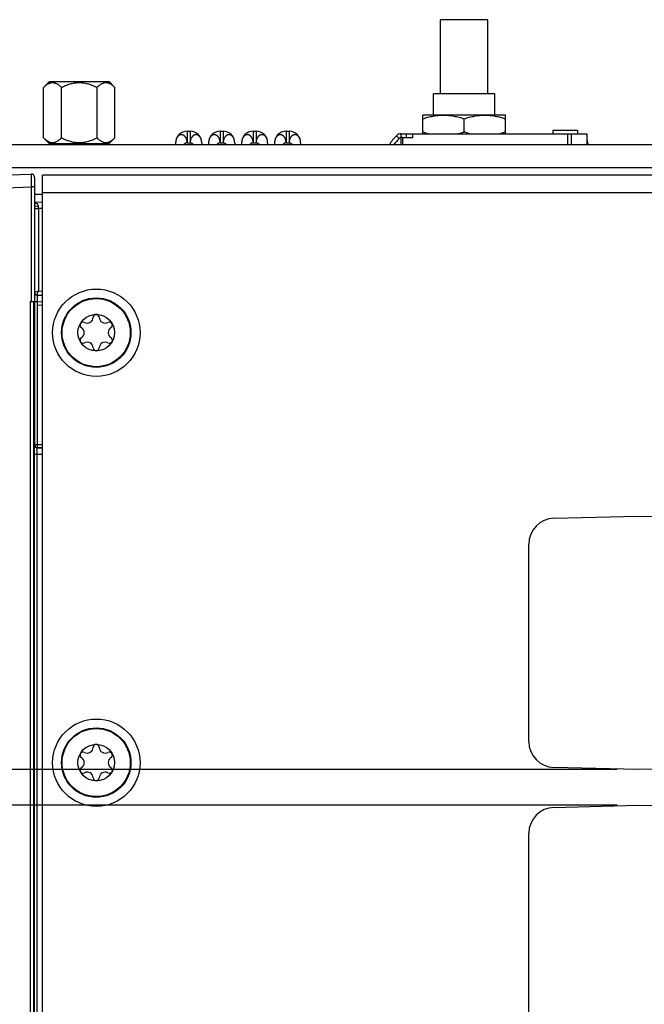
# Model space of a CAD drawing. Header units: inches. Extents: x 0 to 34, y 0 to 22.
# Tile 61 of 101: x 14.3 to 16.2, y 10.6 to 13.6. Entities that reach past the tile are written whole.
import ezdxf

# ---------------------------------------------------------------- set-up
doc = ezdxf.new("R2010")
doc.units = ezdxf.units.IN
doc.header["$LTSCALE"] = 1.87
doc.header["$MEASUREMENT"] = 0
doc.layers.get('0').update_dxf_attribs({"linetype": 'CONTINUOUS'})
doc.layers.add('02___PRT_ALL_AXES', color=7, linetype='CONTINUOUS')
doc.layers.add('DIMENSIONS', color=7, linetype='CONTINUOUS')
doc.styles.get("Standard").update_dxf_attribs({"font": 'txt', "width": 0.8})
doc.dimstyles.new('DIMSTYLE_1', dxfattribs={"dimtxt": 0.125, "dimasz": 0.18, "dimexe": 0.125, "dimexo": 0.0625, "dimgap": 0.0625, "dimtad": 0, "dimtih": 1, "dimtoh": 1, "dimzin": 4, "dimdsep": 46, "dimtxsty": 'STANDARD', "dimblk": '_FILLED', "dimblk1": '_FILLED', "dimblk2": '_FILLED', "dimcen": 0.09, "dimazin": 1, "dimtp": 0.001, "dimtm": 0.001, "dimtfac": 1, "dimtofl": 0, "dimtmove": 0, "dimatfit": 3, "dimldrblk": '_FILLED', "dimfxl": 1, "dimtolj": 1, "dimtzin": 4, "dimarcsym": 0})

# ---------------------------------------------------------------- blocks, each defined once
blk = doc.blocks.new('_FILLED')
at = {"color": 0, "linetype": 'BYBLOCK'}
blk.add_solid([(0, 0), (-1, 0.174), (-1, -0.174)], dxfattribs=at)
blk = doc.blocks.new('*D4')
at = {"layer": 'DIMENSIONS', "color": 2, "linetype": 'CONTINUOUS'}
for p, q in [((14.0535, 13.2258), (10.7975, 13.2258)), ((10.9225, 13.2258), (10.9225, 11.2015)), ((10.9225, 8.9272), (10.9225, 10.9515)), ((14.2678, 8.9272), (10.7975, 8.9272))]:
    blk.add_line(p, q, dxfattribs=at)
at = {"layer": 'DIMENSIONS', "color": 2, "linetype": 'CONTINUOUS', "xscale": 0.18, "yscale": 0.18, "zscale": 0.18}
for p, rotation in [((10.9225, 13.2258), 90), ((10.9225, 8.9272), 270)]:
    blk.add_blockref('_FILLED', p, dxfattribs=dict(at, rotation=rotation))
at = {"layer": 'DIMENSIONS', "color": 2, "linetype": 'CONTINUOUS', "insert": (10.9225, 11.139), "char_height": 0.125, "width": 1.225, "attachment_point": 2, "line_spacing_factor": 0.9}
blk.add_mtext('4.30{\\ftxt.shx;\\W1.000000;\\H0.125000; }[109.2]', dxfattribs=at)
blk = doc.blocks.new('*D19')
at = {"layer": 'DIMENSIONS', "color": 2, "linetype": 'CONTINUOUS'}
for p, q in [((16.0769, 11.2225), (12.2975, 11.2225)), ((12.4225, 11.2225), (12.4225, 10.9633)), ((12.4225, 10.4542), (12.4225, 10.7133)), ((16.0769, 10.4542), (12.2975, 10.4542))]:
    blk.add_line(p, q, dxfattribs=at)
at = {"layer": 'DIMENSIONS', "color": 2, "linetype": 'CONTINUOUS', "xscale": 0.18, "yscale": 0.18, "zscale": 0.18}
for p, rotation in [((12.4225, 11.2225), 90), ((12.4225, 10.4542), 270)]:
    blk.add_blockref('_FILLED', p, dxfattribs=dict(at, rotation=rotation))
at = {"layer": 'DIMENSIONS', "color": 2, "linetype": 'CONTINUOUS', "insert": (12.4225, 10.9008), "char_height": 0.125, "width": 1.325, "attachment_point": 2, "line_spacing_factor": 0.9}
blk.add_mtext('2X .77{\\ftxt.shx;\\W1.000000;\\H0.125000; }[19.5]', dxfattribs=at)
blk = doc.blocks.new('*D20')
at = {"layer": 'DIMENSIONS', "color": 2, "linetype": 'CONTINUOUS'}
for p, q in [((12.4225, 11.7804), (12.305, 11.7804)), ((12.4225, 11.3302), (12.4225, 11.7804)), ((16.0769, 11.3302), (12.2975, 11.3302)), ((16.0769, 11.2225), (12.2975, 11.2225)), ((12.4225, 11.2225), (12.4225, 10.8625))]:
    blk.add_line(p, q, dxfattribs=at)
at = {"layer": 'DIMENSIONS', "color": 2, "linetype": 'CONTINUOUS', "xscale": 0.18, "yscale": 0.18, "zscale": 0.18}
for p, rotation in [((12.4225, 11.3302), 270), ((12.4225, 11.2225), 90)]:
    blk.add_blockref('_FILLED', p, dxfattribs=dict(at, rotation=rotation))
at = {"layer": 'DIMENSIONS', "color": 2, "linetype": 'CONTINUOUS', "insert": (12.2425, 11.8429), "char_height": 0.125, "width": 0.925, "attachment_point": 3, "line_spacing_factor": 0.9}
blk.add_mtext('.11{\\ftxt.shx;\\W1.000000;\\H0.125000; }[2.7]', dxfattribs=at)

msp = doc.modelspace()

# ---------------------------------------------------------------- linework, layer by layer
at = {"color": 7, "linetype": 'CONTINUOUS'}
for p, q in [((15.5416, 13.3806), (15.5416, 13.6056)), ((15.6846, 13.6056), (15.5416, 13.6056)), ((15.6846, 13.3806), (15.6846, 13.6056)), ((14.3378, 13.4003), (14.3552, 13.4177)), ((14.3552, 13.4177), (14.5364, 13.4177)), ((14.5538, 13.4003), (14.5364, 13.4177)), ((14.3378, 13.2472), (14.3378, 13.4003)), ((14.3918, 13.2472), (14.3918, 13.4003)), ((14.4998, 13.2472), (14.4998, 13.4003)), ((14.5538, 13.2472), (14.5538, 13.4003)), ((15.5201, 13.3167), (15.5201, 13.3806)), ((15.7061, 13.3806), (15.5201, 13.3806)), ((15.7061, 13.3167), (15.7061, 13.3806)), ((15.4881, 13.3162), (15.4891, 13.3168)), ((15.4881, 13.2596), (15.4881, 13.3162)), ((15.4891, 13.3168), (15.7371, 13.3167)), ((15.6131, 13.2655), (15.6131, 13.305)), ((15.7381, 13.3162), (15.7371, 13.3167)), ((15.7381, 13.2596), (15.7381, 13.3162)), ((14.7732, 13.2672), (14.7732, 13.2322)), ((14.7732, 13.2672), (14.7822, 13.2672)), ((14.7822, 13.2672), (14.7822, 13.2322)), ((14.8732, 13.2672), (14.8732, 13.2322)), ((14.8732, 13.2672), (14.8822, 13.2672)), ((14.8822, 13.2672), (14.8822, 13.2322)), ((14.9732, 13.2672), (14.9732, 13.2322)), ((14.9732, 13.2672), (14.9822, 13.2672)), ((14.9822, 13.2672), (14.9822, 13.2322)), ((15.0732, 13.2672), (15.0732, 13.2322)), ((15.0732, 13.2672), (15.0822, 13.2672)), ((15.0822, 13.2672), (15.0822, 13.2322)), ((15.8821, 13.2696), (15.8821, 13.2596)), ((15.9571, 13.2696), (15.8821, 13.2696)), ((15.9571, 13.2696), (15.9571, 13.2596)), ((14.3548, 13.2302), (14.3378, 13.2472)), ((14.5368, 13.2302), (14.5538, 13.2472)), ((15.4161, 13.2455), (15.4079, 13.2537)), ((15.4178, 13.2467), (15.4161, 13.2455)), ((15.4221, 13.2478), (15.4221, 13.2596)), ((15.4221, 13.2596), (15.9861, 13.2596)), ((15.4261, 13.2477), (15.4221, 13.2478)), ((15.4221, 13.2258), (15.4221, 13.2476)), ((15.4261, 13.2476), (15.4261, 13.2258)), ((15.4571, 13.2476), (15.4261, 13.2476)), ((15.4371, 13.2596), (15.4371, 13.2476)), ((15.4571, 13.2476), (15.4571, 13.2596)), ((15.9261, 13.2596), (15.9261, 13.2257)), ((15.9381, 13.2596), (15.9381, 13.2257)), ((15.9861, 13.2257), (15.9861, 13.2596)), ((14.3548, 13.2302), (14.5368, 13.2302)), ((14.7382, 13.2322), (14.7382, 13.2258)), ((14.7732, 13.2322), (14.7822, 13.2322)), ((14.8172, 13.2322), (14.8172, 13.2258)), ((14.8382, 13.2322), (14.8382, 13.2258)), ((14.8732, 13.2322), (14.8822, 13.2322)), ((14.9172, 13.2322), (14.9172, 13.2258)), ((14.9382, 13.2322), (14.9382, 13.2258)), ((14.9732, 13.2322), (14.9822, 13.2322)), ((15.0172, 13.2322), (15.0172, 13.2258)), ((15.0382, 13.2322), (15.0382, 13.2258)), ((15.0732, 13.2322), (15.0822, 13.2322)), ((15.1172, 13.2322), (15.1172, 13.2258)), ((13.2725, 13.1014), (14.3001, 13.1373)), ((14.3103, 13.1275), (14.3103, 12.7417)), ((14.3347, 9.6808), (14.3347, 13.1338)), ((17.1647, 13.1338), (14.3347, 13.1338)), ((13.3865, 13.0661), (14.3001, 13.098)), ((14.3001, 13.098), (14.3001, 12.7508)), ((14.3103, 13.098), (14.3001, 13.098)), ((17.1647, 13.0798), (14.3347, 13.0798)), ((14.3103, 13.0526), (14.3347, 13.052)), ((14.3103, 13.0327), (14.3218, 13.0327)), ((14.3218, 13.0327), (14.3218, 12.7818)), ((14.3347, 13.0323), (14.3218, 13.0327)), ((14.3218, 12.7818), (14.3103, 12.7779)), ((14.3179, 12.7701), (14.3347, 12.7696)), ((14.3179, 12.7701), (14.318, 12.7504)), ((14.3347, 12.7814), (14.3218, 12.7818)), ((14.2974, 12.7508), (14.2974, 9.6653)), ((14.2974, 12.7508), (14.3001, 12.7508)), ((14.3076, 12.75), (14.3076, 9.6661)), ((14.3076, 12.75), (14.3077, 12.7496)), ((14.3078, 12.7492), (14.3101, 12.7417)), ((14.3101, 12.7417), (14.3101, 12.317)), ((14.3103, 12.7504), (14.3178, 12.7504)), ((14.3179, 12.7406), (14.3179, 12.317)), ((14.3179, 12.7406), (14.3347, 12.7398)), ((14.318, 12.7504), (14.318, 12.7406)), ((14.318, 12.7504), (14.3347, 12.7499)), ((14.3096, 12.3094), (14.3094, 12.3034)), ((14.3098, 12.3135), (14.3096, 12.3094)), ((14.31, 12.315), (14.3098, 12.3135)), ((14.3101, 12.317), (14.31, 12.315)), ((14.31, 12.315), (14.31, 12.315)), ((14.3101, 12.317), (14.3347, 12.317)), ((14.3179, 12.317), (14.3179, 12.3071)), ((14.3093, 12.2874), (14.3093, 9.6717)), ((14.3093, 12.2874), (14.3172, 12.2874)), ((14.3172, 12.2874), (14.3172, 9.6726)), ((14.3172, 12.2874), (14.3347, 12.2874)), ((14.3179, 12.3071), (14.3179, 12.3071)), ((14.3179, 12.3071), (14.3347, 12.3071)), ((14.3347, 12.3071), (14.3179, 12.3071)), ((15.8855, 12.0928), (16.1394, 12.0995)), ((16.1394, 12.0995), (16.3934, 12.0928)), ((15.8089, 11.4155), (15.8089, 12.0141)), ((16.1394, 11.3302), (15.8855, 11.3368)), ((16.3934, 11.3368), (16.1394, 11.3302)), ((15.8855, 11.2158), (16.1394, 11.2225)), ((16.1394, 11.2225), (16.3934, 11.2158)), ((15.8089, 10.5395), (15.8089, 11.1371))]:
    msp.add_line(p, q, dxfattribs=at)
at = {"color": 3, "linetype": 'CONTINUOUS'}
msp.add_line((14.3103, 13.0758), (14.3347, 13.0758), dxfattribs=at)
at = {"color": 7, "linetype": 'CONTINUOUS'}
for centre, radius in [((14.4977, 12.6558), 0.1325), ((14.4973, 12.6561), 0.1053), ((14.4973, 12.6561), 0.1033), ((14.4973, 12.6561), 0.0555), ((14.4977, 11.3513), 0.1325), ((14.4973, 11.3516), 0.1053), ((14.4973, 11.3516), 0.1033), ((14.4973, 11.3516), 0.0555)]:
    msp.add_circle(centre, radius, dxfattribs=at)
for centre, radius, start, end in [((14.7732, 13.2322), 0.035, 90, 180), ((14.7822, 13.2322), 0.035, 0, 90), ((14.8732, 13.2322), 0.035, 90, 180), ((14.8822, 13.2322), 0.035, 0, 90), ((14.9732, 13.2322), 0.035, 90, 180), ((14.9822, 13.2322), 0.035, 0, 90), ((15.0732, 13.2322), 0.035, 90, 180), ((15.0822, 13.2322), 0.035, 0, 90), ((15.5216, 13.54), 0.2893, 288.0896, 288.4326), ((15.7046, 13.54), 0.2893, 251.5611, 251.904), ((15.6976, 13.5182), 0.2664, 251.8884, 254.3144), ((15.655, 13.514), 0.262, 285.6519, 288.4969), ((15.5321, 13.1304), 0.175, 135.2065, 146.7496), ((15.531, 13.1287), 0.1638, 134.5281, 143.3329), ((15.4221, 13.2396), 0.02, 90, 135.2065), ((15.6881, 13.485), 0.2319, 254.3539, 256.4591), ((15.6642, 13.4809), 0.2277, 283.5198, 285.6594), ((16.0161, 13.2396), 0.03, 180, 207.6817), ((14.3004, 13.1275), 0.00984, 0.0143, 91.9995), ((15.5043, 13.0513), 1.1827, 180.5887, 180.9035), ((14.3181, 12.7779), 0.00787, 180.0016, 268.5), ((14.4701, 12.7031), 0.0181, 241.6303, 358.3697), ((14.4973, 12.7024), 0.00906, 1.6303, 178.3697), ((14.5244, 12.7031), 0.0181, 181.6303, 298.3697), ((14.4572, 12.6792), 0.00906, 61.6303, 238.3697), ((14.443, 12.6561), 0.0181, 301.6303, 58.3697), ((14.5373, 12.6792), 0.00906, 301.6303, 118.3697), ((14.5516, 12.6561), 0.0181, 121.6303, 238.3697), ((14.4572, 12.633), 0.00906, 121.6303, 298.3697), ((14.5373, 12.633), 0.00906, 241.6303, 58.3697), ((14.4701, 12.6091), 0.0181, 1.6303, 118.3697), ((14.4973, 12.6098), 0.00906, 181.6303, 358.3697), ((14.5244, 12.6091), 0.0181, 61.6303, 178.3697), ((14.3179, 12.315), 0.00788, 180.0296, 269.9704), ((15.1488, 12.2884), 0.8395, 178.9793, 180.066), ((15.8876, 12.0141), 0.0787, 91.5011, 180), ((15.8876, 11.4155), 0.0787, 180, 268.4989), ((14.4572, 11.3747), 0.00906, 61.6303, 238.3697), ((14.4701, 11.3986), 0.0181, 241.6303, 358.3697), ((14.4973, 11.3979), 0.00906, 1.6303, 178.3697), ((14.5244, 11.3986), 0.0181, 181.6303, 298.3697), ((14.5373, 11.3747), 0.00906, 301.6303, 118.3697), ((14.443, 11.3516), 0.0181, 301.6303, 58.3697), ((14.5516, 11.3516), 0.0181, 121.6303, 238.3697), ((14.4572, 11.3285), 0.00906, 121.6303, 298.3697), ((14.4701, 11.3046), 0.0181, 1.6303, 118.3697), ((14.5244, 11.3046), 0.0181, 61.6303, 178.3697), ((14.5373, 11.3285), 0.00906, 241.6303, 58.3697), ((14.4973, 11.3053), 0.00906, 181.6303, 358.3697), ((15.8876, 11.1371), 0.0787, 91.5011, 180)]:
    msp.add_arc(centre, radius, start, end, dxfattribs=at)
at = {"color": 40, "linetype": 'CONTINUOUS'}
msp.add_arc((15.5321, 13.1304), 0.175, 146.7496, 146.9768, dxfattribs=at)
at = {"color": 7, "linetype": 'CONTINUOUS'}
for points, knots in [([(14.3378, 13.4003), (14.3389, 13.4014), (14.341, 13.4034), (14.3442, 13.4062), (14.3475, 13.4086), (14.3509, 13.4108), (14.3537, 13.4122), (14.3561, 13.4132), (14.3584, 13.414), (14.3607, 13.4145), (14.3631, 13.4148), (14.3648, 13.4148), (14.3666, 13.4148), (14.369, 13.4145), (14.3713, 13.414), (14.3736, 13.4132), (14.3759, 13.4122), (14.3788, 13.4108), (14.3822, 13.4086), (14.3855, 13.4062), (14.3887, 13.4034), (14.3908, 13.4014), (14.3918, 13.4003)], [0, 0, 0, 0, 0.069983, 0.137898, 0.203559, 0.266843, 0.327777, 0.357431, 0.386599, 0.443738, 0.471927, 0.5, 0.528073, 0.556262, 0.613401, 0.642569, 0.672223, 0.733157, 0.796441, 0.862102, 0.930017, 1, 1, 1, 1]), ([(14.3918, 13.4003), (14.396, 13.4024), (14.4024, 13.4054), (14.4112, 13.4087), (14.418, 13.4108), (14.4248, 13.4125), (14.4306, 13.4136), (14.4353, 13.4142), (14.4399, 13.4147), (14.4435, 13.4148), (14.4458, 13.4148)], [0, 0, 0, 0, 0.249945, 0.374946, 0.499949, 0.624952, 0.749957, 0.812474, 0.874999, 1, 1, 1, 1]), ([(14.4458, 13.4148), (14.4482, 13.4148), (14.4517, 13.4147), (14.4564, 13.4142), (14.461, 13.4136), (14.4668, 13.4125), (14.4736, 13.4108), (14.4804, 13.4087), (14.4892, 13.4054), (14.4956, 13.4024), (14.4998, 13.4003)], [0, 0, 0, 0, 0.125001, 0.187527, 0.250044, 0.37505, 0.500053, 0.625056, 0.750056, 1, 1, 1, 1]), ([(14.4998, 13.4003), (14.5008, 13.4014), (14.5029, 13.4034), (14.5061, 13.4062), (14.5094, 13.4086), (14.5128, 13.4108), (14.5157, 13.4122), (14.518, 13.4132), (14.5203, 13.414), (14.5227, 13.4145), (14.525, 13.4148), (14.5268, 13.4148), (14.5285, 13.4148), (14.5309, 13.4145), (14.5333, 13.414), (14.5356, 13.4132), (14.5379, 13.4122), (14.5408, 13.4108), (14.5441, 13.4086), (14.5474, 13.4062), (14.5507, 13.4034), (14.5527, 13.4014), (14.5538, 13.4003)], [0, 0, 0, 0, 0.069983, 0.137898, 0.203559, 0.266843, 0.327777, 0.357431, 0.386599, 0.443738, 0.471927, 0.5, 0.528073, 0.556262, 0.613401, 0.642569, 0.672223, 0.733157, 0.796441, 0.862102, 0.930017, 1, 1, 1, 1]), ([(15.4881, 13.305), (15.4932, 13.3067), (15.5008, 13.309), (15.5112, 13.3116), (15.519, 13.3132), (15.5268, 13.3145), (15.5347, 13.3155), (15.5427, 13.316), (15.5506, 13.3162), (15.5585, 13.316), (15.5664, 13.3155), (15.5743, 13.3145), (15.5822, 13.3132), (15.59, 13.3116), (15.6004, 13.309), (15.608, 13.3067), (15.6131, 13.305)], [0, 0, 0, 0, 0.125685, 0.188332, 0.250851, 0.313254, 0.37556, 0.437798, 0.5, 0.562202, 0.62444, 0.686746, 0.749149, 0.811668, 0.874315, 1, 1, 1, 1]), ([(15.6131, 13.305), (15.6182, 13.3067), (15.6258, 13.309), (15.6362, 13.3116), (15.644, 13.3132), (15.6518, 13.3145), (15.6597, 13.3155), (15.6677, 13.316), (15.6756, 13.3162), (15.6835, 13.316), (15.6914, 13.3155), (15.6993, 13.3145), (15.7072, 13.3132), (15.715, 13.3116), (15.7254, 13.309), (15.733, 13.3067), (15.7381, 13.305)], [0, 0, 0, 0, 0.125685, 0.188332, 0.250851, 0.313254, 0.37556, 0.437798, 0.5, 0.562202, 0.62444, 0.686746, 0.749149, 0.811668, 0.874315, 1, 1, 1, 1]), ([(15.4881, 13.2655), (15.4898, 13.2649), (15.4966, 13.2627), (15.5036, 13.2608), (15.5088, 13.2595)], [0, 0, 0, 0, 0.250568, 1, 1, 1, 1]), ([(15.5924, 13.2595), (15.594, 13.2599), (15.6004, 13.2615), (15.6067, 13.2634), (15.6114, 13.2649)], [0, 0, 0, 0, 0.249523, 1, 1, 1, 1]), ([(14.3378, 13.2472), (14.3389, 13.2461), (14.341, 13.2441), (14.3442, 13.2414), (14.3475, 13.2389), (14.3509, 13.2367), (14.3537, 13.2353), (14.3561, 13.2343), (14.3584, 13.2336), (14.3607, 13.233), (14.3631, 13.2327), (14.3648, 13.2327), (14.3666, 13.2327), (14.369, 13.233), (14.3713, 13.2336), (14.3736, 13.2343), (14.3759, 13.2353), (14.3788, 13.2367), (14.3822, 13.2389), (14.3855, 13.2414), (14.3887, 13.2441), (14.3908, 13.2461), (14.3918, 13.2472)], [0, 0, 0, 0, 0.069983, 0.137898, 0.203559, 0.266843, 0.327777, 0.357431, 0.386599, 0.443738, 0.471927, 0.5, 0.528073, 0.556262, 0.613401, 0.642569, 0.672223, 0.733157, 0.796441, 0.862102, 0.930017, 1, 1, 1, 1]), ([(14.3918, 13.2472), (14.396, 13.2451), (14.4024, 13.2421), (14.4112, 13.2388), (14.418, 13.2367), (14.4248, 13.235), (14.4306, 13.2339), (14.4353, 13.2333), (14.4399, 13.2328), (14.4435, 13.2327), (14.4458, 13.2327)], [0, 0, 0, 0, 0.249945, 0.374946, 0.499949, 0.624952, 0.749957, 0.812474, 0.874999, 1, 1, 1, 1]), ([(14.4458, 13.2327), (14.4482, 13.2327), (14.4517, 13.2328), (14.4564, 13.2333), (14.461, 13.2339), (14.4668, 13.235), (14.4736, 13.2367), (14.4804, 13.2388), (14.4892, 13.2421), (14.4956, 13.2451), (14.4998, 13.2472)], [0, 0, 0, 0, 0.125001, 0.187527, 0.250044, 0.37505, 0.500053, 0.625056, 0.750057, 1, 1, 1, 1]), ([(14.4998, 13.2472), (14.5008, 13.2461), (14.5029, 13.2441), (14.5061, 13.2414), (14.5094, 13.2389), (14.5128, 13.2367), (14.5157, 13.2353), (14.518, 13.2343), (14.5203, 13.2336), (14.5227, 13.233), (14.525, 13.2327), (14.5268, 13.2327), (14.5285, 13.2327), (14.5309, 13.233), (14.5333, 13.2336), (14.5356, 13.2343), (14.5379, 13.2353), (14.5408, 13.2367), (14.5441, 13.2389), (14.5474, 13.2414), (14.5507, 13.2441), (14.5527, 13.2461), (14.5538, 13.2472)], [0, 0, 0, 0, 0.069983, 0.137898, 0.203559, 0.266843, 0.327777, 0.357431, 0.386599, 0.443738, 0.471927, 0.5, 0.528073, 0.556262, 0.613401, 0.642569, 0.672223, 0.733157, 0.796441, 0.862102, 0.930017, 1, 1, 1, 1]), ([(14.7732, 13.2322), (14.7732, 13.2338), (14.773, 13.2362), (14.7724, 13.2393), (14.7716, 13.2423), (14.7705, 13.2451), (14.7691, 13.2477), (14.7679, 13.2495), (14.7666, 13.2511), (14.7654, 13.2523), (14.7644, 13.2532), (14.7634, 13.2539), (14.7622, 13.2548), (14.7608, 13.2555), (14.7597, 13.2559), (14.7586, 13.2563), (14.7572, 13.2566), (14.7555, 13.2567), (14.7538, 13.2566), (14.7524, 13.2563), (14.7513, 13.2559), (14.7502, 13.2555), (14.7488, 13.2548), (14.7473, 13.2538), (14.7458, 13.2525), (14.7445, 13.2511), (14.7432, 13.2495), (14.7421, 13.2477), (14.7411, 13.2458), (14.7402, 13.2437), (14.7392, 13.2408), (14.7384, 13.237), (14.7382, 13.2338), (14.7382, 13.2322)], [0, 0, 0, 0, 0.072508, 0.108406, 0.143768, 0.212366, 0.245432, 0.277519, 0.308592, 0.338664, 0.353322, 0.367717, 0.395721, 0.422828, 0.436142, 0.44935, 0.47551, 0.501403, 0.527082, 0.552872, 0.565965, 0.579269, 0.606567, 0.634706, 0.663507, 0.693043, 0.723587, 0.75534, 0.788216, 0.822029, 0.856618, 0.927611, 1, 1, 1, 1]), ([(14.8172, 13.2322), (14.8172, 13.2338), (14.817, 13.237), (14.8162, 13.2408), (14.8152, 13.2437), (14.8143, 13.2458), (14.8133, 13.2477), (14.8122, 13.2495), (14.8109, 13.2511), (14.8096, 13.2525), (14.8081, 13.2538), (14.8066, 13.2548), (14.8052, 13.2555), (14.8041, 13.2559), (14.803, 13.2563), (14.8016, 13.2566), (14.7999, 13.2567), (14.7982, 13.2566), (14.7968, 13.2563), (14.7957, 13.2559), (14.7946, 13.2555), (14.7932, 13.2548), (14.7919, 13.2539), (14.7909, 13.2532), (14.79, 13.2523), (14.7888, 13.2511), (14.7875, 13.2495), (14.7863, 13.2477), (14.7849, 13.2451), (14.7838, 13.2423), (14.783, 13.2393), (14.7824, 13.2362), (14.7822, 13.2338), (14.7822, 13.2322)], [0, 0, 0, 0, 0.072389, 0.143382, 0.177971, 0.211784, 0.24466, 0.276413, 0.306957, 0.336493, 0.365294, 0.393433, 0.420731, 0.434035, 0.447128, 0.472918, 0.498597, 0.52449, 0.55065, 0.563858, 0.577172, 0.604279, 0.632283, 0.646678, 0.661336, 0.691408, 0.722481, 0.754568, 0.787634, 0.856232, 0.891594, 0.927492, 1, 1, 1, 1]), ([(14.8732, 13.2322), (14.8732, 13.233), (14.8731, 13.2346), (14.8728, 13.237), (14.8723, 13.2393), (14.8718, 13.2416), (14.871, 13.2437), (14.8701, 13.2458), (14.8691, 13.2477), (14.8679, 13.2495), (14.8666, 13.2511), (14.8654, 13.2523), (14.8644, 13.2532), (14.8634, 13.2539), (14.8622, 13.2548), (14.8608, 13.2555), (14.8597, 13.2559), (14.8586, 13.2563), (14.8572, 13.2566), (14.8555, 13.2567), (14.8538, 13.2566), (14.8524, 13.2563), (14.8513, 13.2559), (14.8502, 13.2555), (14.8488, 13.2548), (14.8473, 13.2538), (14.8458, 13.2525), (14.8445, 13.2511), (14.8432, 13.2495), (14.8421, 13.2477), (14.8407, 13.2451), (14.8394, 13.2416), (14.8384, 13.237), (14.8382, 13.2338), (14.8382, 13.2322)], [0, 0, 0, 0, 0.036331, 0.072545, 0.108413, 0.143769, 0.178485, 0.21244, 0.245508, 0.277591, 0.308668, 0.33876, 0.353428, 0.367826, 0.395814, 0.42288, 0.436178, 0.449378, 0.475547, 0.501469, 0.527172, 0.55297, 0.566054, 0.579339, 0.606573, 0.634659, 0.663473, 0.693083, 0.723703, 0.755484, 0.788346, 0.856625, 0.927583, 1, 1, 1, 1]), ([(14.9172, 13.2322), (14.9172, 13.2338), (14.917, 13.237), (14.9162, 13.2408), (14.9152, 13.2437), (14.9143, 13.2458), (14.9133, 13.2477), (14.9122, 13.2495), (14.9109, 13.2511), (14.9096, 13.2525), (14.9081, 13.2538), (14.9066, 13.2548), (14.9052, 13.2555), (14.9041, 13.2559), (14.903, 13.2563), (14.9016, 13.2566), (14.8999, 13.2567), (14.8982, 13.2566), (14.8968, 13.2563), (14.8957, 13.2559), (14.8946, 13.2555), (14.8932, 13.2548), (14.8919, 13.2539), (14.8909, 13.2532), (14.89, 13.2523), (14.8888, 13.2511), (14.8875, 13.2495), (14.8863, 13.2477), (14.8849, 13.2451), (14.8838, 13.2423), (14.883, 13.2393), (14.8824, 13.2362), (14.8822, 13.2338), (14.8822, 13.2322)], [0, 0, 0, 0, 0.072389, 0.143382, 0.177971, 0.211784, 0.24466, 0.276413, 0.306957, 0.336493, 0.365294, 0.393433, 0.420731, 0.434035, 0.447128, 0.472918, 0.498597, 0.52449, 0.55065, 0.563858, 0.577172, 0.604279, 0.632283, 0.646678, 0.661336, 0.691408, 0.722481, 0.754568, 0.787634, 0.856232, 0.891594, 0.927492, 1, 1, 1, 1]), ([(14.9732, 13.2322), (14.9732, 13.233), (14.9731, 13.2346), (14.9728, 13.237), (14.9723, 13.2393), (14.9718, 13.2416), (14.971, 13.2437), (14.9701, 13.2458), (14.9691, 13.2477), (14.9679, 13.2495), (14.9666, 13.2511), (14.9654, 13.2523), (14.9644, 13.2532), (14.9634, 13.2539), (14.9622, 13.2548), (14.9608, 13.2555), (14.9597, 13.2559), (14.9586, 13.2563), (14.9572, 13.2566), (14.9555, 13.2567), (14.9538, 13.2566), (14.9524, 13.2563), (14.9513, 13.2559), (14.9502, 13.2555), (14.9488, 13.2548), (14.9473, 13.2538), (14.9458, 13.2525), (14.9445, 13.2511), (14.9432, 13.2495), (14.9421, 13.2477), (14.9407, 13.2451), (14.9394, 13.2416), (14.9384, 13.237), (14.9382, 13.2338), (14.9382, 13.2322)], [0, 0, 0, 0, 0.036331, 0.072545, 0.108413, 0.143769, 0.178485, 0.21244, 0.245508, 0.277591, 0.308668, 0.33876, 0.353428, 0.367826, 0.395814, 0.42288, 0.436178, 0.449378, 0.475547, 0.501469, 0.527172, 0.55297, 0.566054, 0.579339, 0.606573, 0.634659, 0.663473, 0.693083, 0.723703, 0.755484, 0.788346, 0.856625, 0.927583, 1, 1, 1, 1]), ([(15.0172, 13.2322), (15.0172, 13.2338), (15.017, 13.237), (15.016, 13.2416), (15.0147, 13.2451), (15.0133, 13.2477), (15.0122, 13.2495), (15.0109, 13.2511), (15.0096, 13.2525), (15.0081, 13.2538), (15.0066, 13.2548), (15.0052, 13.2555), (15.0041, 13.2559), (15.003, 13.2563), (15.0016, 13.2566), (14.9999, 13.2567), (14.9982, 13.2566), (14.9968, 13.2563), (14.9957, 13.2559), (14.9946, 13.2555), (14.9932, 13.2548), (14.9919, 13.2539), (14.991, 13.2532), (14.99, 13.2523), (14.9888, 13.2511), (14.9875, 13.2495), (14.9863, 13.2477), (14.9853, 13.2458), (14.9844, 13.2437), (14.9836, 13.2416), (14.983, 13.2393), (14.9826, 13.237), (14.9823, 13.2346), (14.9822, 13.233), (14.9822, 13.2322)], [0, 0, 0, 0, 0.072417, 0.143375, 0.211654, 0.244516, 0.276297, 0.306917, 0.336527, 0.365341, 0.393427, 0.420661, 0.433946, 0.44703, 0.472828, 0.498531, 0.524453, 0.550622, 0.563822, 0.57712, 0.604186, 0.632174, 0.646572, 0.66124, 0.691332, 0.722409, 0.754492, 0.78756, 0.821515, 0.856231, 0.891587, 0.927455, 0.963669, 1, 1, 1, 1]), ([(15.0732, 13.2322), (15.0732, 13.233), (15.0731, 13.2346), (15.0728, 13.237), (15.0723, 13.2393), (15.0718, 13.2416), (15.071, 13.2437), (15.0701, 13.2458), (15.0691, 13.2477), (15.0679, 13.2495), (15.0666, 13.2511), (15.0654, 13.2523), (15.0644, 13.2532), (15.0634, 13.2539), (15.0622, 13.2548), (15.0608, 13.2555), (15.0597, 13.2559), (15.0586, 13.2563), (15.0572, 13.2566), (15.0555, 13.2567), (15.0538, 13.2566), (15.0524, 13.2563), (15.0513, 13.2559), (15.0502, 13.2555), (15.0488, 13.2548), (15.0473, 13.2538), (15.0458, 13.2525), (15.0445, 13.2511), (15.0432, 13.2495), (15.0421, 13.2477), (15.0407, 13.2451), (15.0394, 13.2416), (15.0384, 13.237), (15.0382, 13.2338), (15.0382, 13.2322)], [0, 0, 0, 0, 0.036331, 0.072545, 0.108413, 0.143769, 0.178485, 0.21244, 0.245508, 0.277591, 0.308668, 0.33876, 0.353428, 0.367826, 0.395814, 0.42288, 0.436178, 0.449378, 0.475547, 0.501469, 0.527172, 0.55297, 0.566054, 0.579339, 0.606573, 0.634659, 0.663473, 0.693083, 0.723703, 0.755484, 0.788346, 0.856625, 0.927583, 1, 1, 1, 1]), ([(15.1172, 13.2322), (15.1172, 13.2338), (15.117, 13.237), (15.1162, 13.2408), (15.1152, 13.2437), (15.1143, 13.2458), (15.1133, 13.2477), (15.1122, 13.2495), (15.1109, 13.2511), (15.1096, 13.2525), (15.1081, 13.2538), (15.1066, 13.2548), (15.1052, 13.2555), (15.1041, 13.2559), (15.103, 13.2563), (15.1016, 13.2566), (15.0999, 13.2567), (15.0982, 13.2566), (15.0968, 13.2563), (15.0957, 13.2559), (15.0946, 13.2555), (15.0932, 13.2548), (15.0919, 13.2539), (15.0909, 13.2532), (15.09, 13.2523), (15.0888, 13.2511), (15.0875, 13.2495), (15.0863, 13.2477), (15.0849, 13.2451), (15.0838, 13.2423), (15.083, 13.2393), (15.0824, 13.2362), (15.0822, 13.2338), (15.0822, 13.2322)], [0, 0, 0, 0, 0.072389, 0.143382, 0.177971, 0.211784, 0.24466, 0.276413, 0.306957, 0.336493, 0.365294, 0.393433, 0.420731, 0.434035, 0.447128, 0.472918, 0.498597, 0.52449, 0.55065, 0.563858, 0.577172, 0.604279, 0.632283, 0.646678, 0.661336, 0.691408, 0.722481, 0.754568, 0.787634, 0.856232, 0.891594, 0.927492, 1, 1, 1, 1]), ([(15.4221, 13.2478), (15.4213, 13.2478), (15.4199, 13.2476), (15.4185, 13.2471), (15.4178, 13.2467)], [0, 0, 0, 0, 0.504573, 1, 1, 1, 1]), ([(14.7671, 13.2304), (14.766, 13.2299), (14.764, 13.2285), (14.7624, 13.2268), (14.7616, 13.2258)], [0, 0, 0, 0, 0.497186, 1, 1, 1, 1]), ([(14.7732, 13.2322), (14.7727, 13.2322), (14.7716, 13.2321), (14.7701, 13.2317), (14.7685, 13.2312), (14.7676, 13.2307), (14.7671, 13.2304)], [0, 0, 0, 0, 0.24172, 0.488651, 0.741495, 1, 1, 1, 1]), ([(14.7822, 13.2322), (14.7827, 13.2322), (14.7838, 13.2321), (14.7854, 13.2317), (14.787, 13.2311), (14.789, 13.2301), (14.7914, 13.2284), (14.793, 13.2267), (14.7938, 13.2258)], [0, 0, 0, 0, 0.116993, 0.23659, 0.359129, 0.484453, 0.740908, 1, 1, 1, 1]), ([(14.8732, 13.2322), (14.8727, 13.2322), (14.8716, 13.2321), (14.87, 13.2317), (14.8684, 13.2311), (14.8664, 13.2301), (14.864, 13.2284), (14.8624, 13.2267), (14.8616, 13.2258)], [0, 0, 0, 0, 0.117176, 0.237102, 0.359948, 0.485456, 0.741752, 1, 1, 1, 1]), ([(14.8822, 13.2322), (14.8827, 13.2322), (14.8838, 13.2321), (14.8854, 13.2317), (14.887, 13.2311), (14.889, 13.2301), (14.8914, 13.2284), (14.8931, 13.2267), (14.8938, 13.2258)], [0, 0, 0, 0, 0.116992, 0.236589, 0.359129, 0.484456, 0.740914, 1, 1, 1, 1]), ([(14.9732, 13.2322), (14.9727, 13.2322), (14.9716, 13.2321), (14.97, 13.2317), (14.9684, 13.2311), (14.9664, 13.2301), (14.964, 13.2284), (14.9624, 13.2267), (14.9616, 13.2258)], [0, 0, 0, 0, 0.117175, 0.237102, 0.359949, 0.485459, 0.741759, 1, 1, 1, 1]), ([(14.9822, 13.2322), (14.9827, 13.2322), (14.9838, 13.2321), (14.9854, 13.2317), (14.9869, 13.2311), (14.989, 13.2301), (14.9914, 13.2284), (14.993, 13.2267), (14.9938, 13.2258)], [0, 0, 0, 0, 0.117174, 0.237102, 0.35995, 0.485461, 0.741761, 1, 1, 1, 1]), ([(15.0671, 13.2304), (15.066, 13.2298), (15.0641, 13.2284), (15.0624, 13.2267), (15.0616, 13.2258)], [0, 0, 0, 0, 0.497914, 1, 1, 1, 1]), ([(15.0732, 13.2322), (15.0721, 13.2322), (15.0706, 13.2319), (15.0685, 13.2311), (15.0676, 13.2306), (15.0671, 13.2304)], [0, 0, 0, 0, 0.488105, 0.741338, 1, 1, 1, 1]), ([(15.0822, 13.2322), (15.0827, 13.2322), (15.0838, 13.2321), (15.0854, 13.2317), (15.087, 13.2311), (15.089, 13.2301), (15.0914, 13.2284), (15.0931, 13.2267), (15.0938, 13.2258)], [0, 0, 0, 0, 0.116989, 0.236588, 0.359131, 0.484462, 0.740926, 1, 1, 1, 1]), ([(14.3001, 13.1373), (14.3, 13.1373), (14.3001, 13.1369), (14.3, 13.1365), (14.3, 13.1355), (14.3, 13.1342), (14.3, 13.1326), (14.2999, 13.1297), (14.2999, 13.1254), (14.2999, 13.1196), (14.3, 13.1128), (14.3, 13.1056), (14.3001, 13.1005), (14.3001, 13.098)], [0, 0, 0, 0, 0.004915, 0.019353, 0.043196, 0.076272, 0.118234, 0.168659, 0.293026, 0.444491, 0.617317, 0.805091, 1, 1, 1, 1]), ([(14.3103, 13.043), (14.3103, 13.0425), (14.3113, 13.0412), (14.3152, 13.0396), (14.3189, 13.0392), (14.3217, 13.0392)], [0, 0, 0, 0, 0.134204, 0.352348, 1, 1, 1, 1]), ([(14.3144, 13.0493), (14.3162, 13.0483), (14.3197, 13.0457), (14.3217, 13.0414), (14.3217, 13.0392)], [0, 0, 0, 0, 0.48579, 1, 1, 1, 1]), ([(14.3179, 12.7701), (14.3178, 12.7701), (14.3181, 12.7706), (14.3181, 12.7711), (14.3185, 12.7723), (14.319, 12.7737), (14.3196, 12.7755), (14.3205, 12.7782), (14.3212, 12.7803), (14.3218, 12.7818)], [0, 0, 0, 0, 0.019381, 0.077917, 0.172779, 0.299225, 0.451497, 0.623338, 1, 1, 1, 1]), ([(14.2995, 12.7508), (14.3009, 12.7508), (14.3034, 12.7508), (14.3064, 12.7507), (14.3083, 12.7505), (14.3093, 12.7503), (14.3099, 12.7502), (14.3103, 12.75), (14.3103, 12.7499)], [0, 0, 0, 0, 0.371711, 0.694988, 0.820576, 0.914964, 0.974563, 1, 1, 1, 1]), ([(14.31, 12.315), (14.31, 12.3137), (14.3107, 12.3109), (14.3128, 12.3089), (14.3139, 12.3082)], [0, 0, 0, 0, 0.499957, 1, 1, 1, 1]), ([(14.3179, 12.3071), (14.3177, 12.307), (14.3177, 12.3064), (14.3175, 12.3053), (14.3175, 12.3034), (14.3173, 12.301), (14.3173, 12.2981), (14.3172, 12.2935), (14.3172, 12.2899), (14.3172, 12.2874)], [0, 0, 0, 0, 0.024587, 0.084701, 0.178636, 0.303042, 0.453242, 0.62376, 1, 1, 1, 1])]:
    msp.add_open_spline(points, degree=3, knots=knots, dxfattribs=at)
for points in [[(14.3103, 13.0512), (14.3117, 13.0507), (14.3131, 13.0501), (14.3144, 13.0493)], [(14.3108, 12.3132), (14.3113, 12.312), (14.312, 12.3109), (14.313, 12.3099)], [(14.3139, 12.3082), (14.3151, 12.3075), (14.3165, 12.3071), (14.3179, 12.3071)]]:
    msp.add_open_spline(points, degree=3, dxfattribs=at)
at = {"layer": '02___PRT_ALL_AXES', "color": 3, "linetype": 'CONTINUOUS'}
for p, q in [((17.0168, 13.2257), (14.116, 13.2258)), ((17.0503, 13.1557), (14.116, 13.1558))]:
    msp.add_line(p, q, dxfattribs=at)
at = {"layer": '02___PRT_ALL_AXES', "color": 7, "linetype": 'CONTINUOUS'}
for p, q in [((14.3708, 13.2302), (14.3708, 13.2258)), ((14.5208, 13.2302), (14.5208, 13.2258))]:
    msp.add_line(p, q, dxfattribs=at)

# ---------------------------------------------------------------- dimensions: what is measured, and where the dimension line sits
at = {"layer": 'DIMENSIONS', "color": 2, "linetype": 'CONTINUOUS'}
for base, p1, p2, picture, middle in [((10.9225, 13.2258), (14.3303, 8.9272), (14.116, 13.2258), '*D4', (10.9225, 11.0765)), ((12.4225, 11.3302), (16.1394, 11.2225), (16.1394, 11.3302), '*D20', (11.78, 11.7804))]:
    dim = msp.add_linear_dim(base=base, p1=p1, p2=p2, angle=90, dimstyle='DIMSTYLE_1', dxfattribs=at)
    dim.commit()
    dim.dimension.update_dxf_attribs({"geometry": picture, "text_midpoint": middle, "dimtype": 160})
dim = msp.add_linear_dim(base=(12.4225, 11.2225), p1=(16.1394, 10.4542), p2=(16.1394, 11.2225), angle=90, text='2X <>', dimstyle='DIMSTYLE_1', dxfattribs=at)
dim.commit()
dim.dimension.update_dxf_attribs({"geometry": '*D19', "text_midpoint": (12.4225, 10.8383), "dimtype": 160})

doc.saveas('drawing.dxf')
